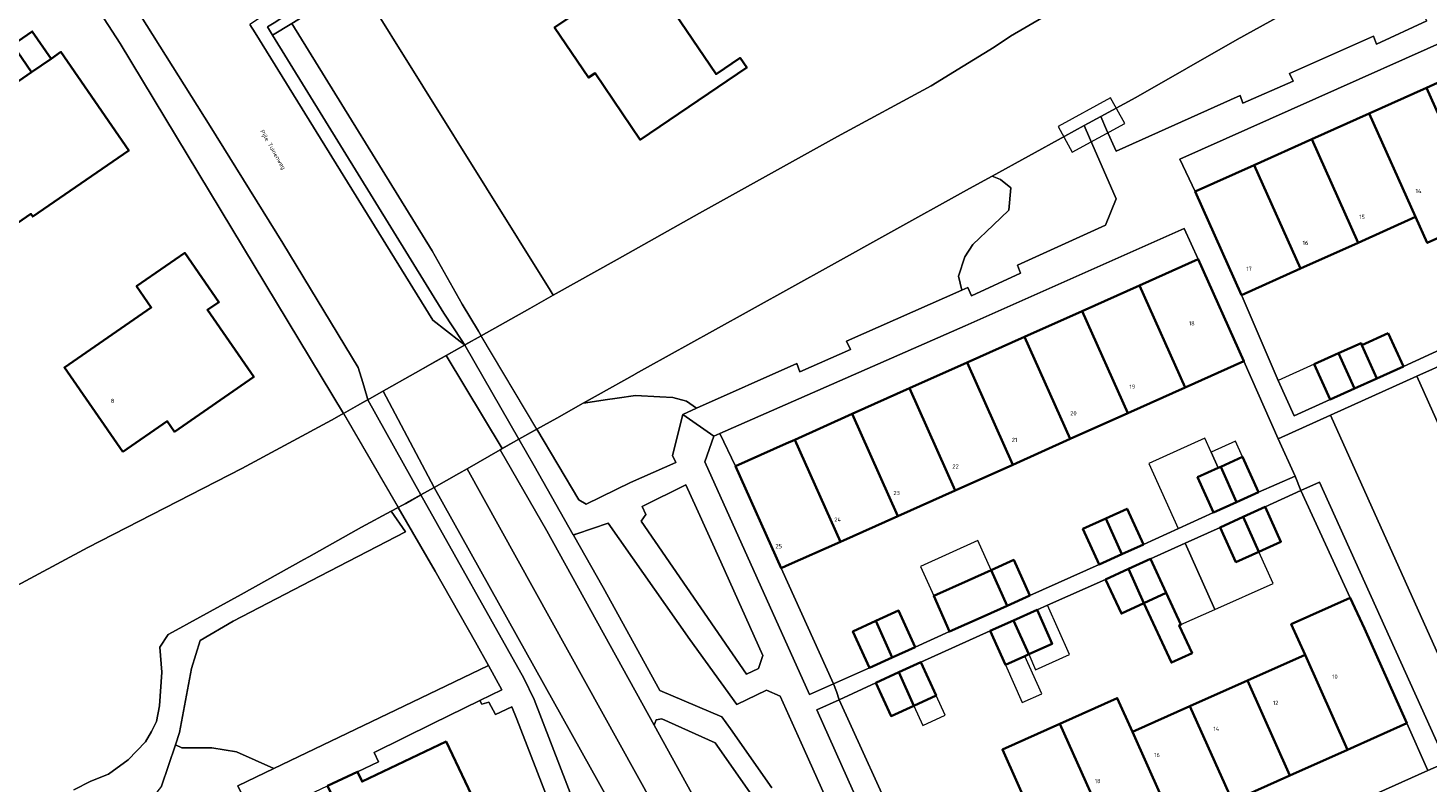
# Model space of a CAD drawing. Header units: metres. Extents: x 73718 to 76933, y 443658 to 446696.
# Tile 51 of 161: x 74554 to 74674, y 445646 to 445711. Entities that reach past the tile are written whole.
import ezdxf
from ezdxf.enums import TextEntityAlignment as Align

# ---------------------------------------------------------------- set-up
doc = ezdxf.new("R2010")
doc.units = ezdxf.units.M
for name, color, linetype, lineweight in [('B-WE-GR-BEPLANTING_CULTUUR_BODEMBEDEKKER-GV', 90, 'Continuous', 18), ('B-WE-GR-BEPLANTING_CULTUUR_HEESTERS-GV', 90, 'Continuous', 18), ('B-WE-GR-STRUIK-GV', 90, 'Continuous', 13), ('B-WE-KW-KUNSTWERK_DEK-GV', 170, 'Continuous', 18), ('B-WE-KW-KUNSTWERK_STEIGER-GV', 170, 'Continuous', 18), ('B-WE-OG-BEBOUWING-GV', 7, 'Continuous', 35), ('B-WE-OG-BEBOUWING-T18', 10, 'Continuous', 18), ('B-WE-OG-BEBOUWING_LUIFEL-GV', 7, 'Continuous', 18), ('B-WE-OG-TERREIN_BEGROEID-GV', 7, 'Continuous', 18), ('B-WE-OG-TERREIN_ERF-GV', 7, 'Continuous', 18), ('B-WE-OG-TERREIN_OEVER-GV', 7, 'Continuous', 18), ('B-WE-OG-TOPOGRAFIE-T18', 10, 'Continuous', 18), ('B-WE-OG-WATER_SLOOT-GV', 120, 'Continuous', 18), ('B-WE-VH-GESLOTENVERHARDING_ASFALT-GV', 10, 'Continuous', 18), ('B-WE-VH-OPENVERHARDING-GV', 30, 'Continuous', 18), ('B-WE-VH-OPENVERHARDING_BETONSTRAATSTEEN-GV', 30, 'Continuous', 18), ('B-WE-VH-OPENVERHARDING_SIERBESTRATING-GV', 30, 'Continuous', 18), ('B-WE-VH-OPENVERHARDING_TEGEL-GV', 30, 'Continuous', 18)]:
    doc.layers.add(name, color=color, linetype=linetype, lineweight=lineweight)
doc.styles.add('NLCS-ISO-M200-T18', font='NLCS-ISO.ttf', dxfattribs={"height": 0.36})

msp = doc.modelspace()

# ---------------------------------------------------------------- linework, layer by layer
at = {"layer": 'B-WE-GR-BEPLANTING_CULTUUR_BODEMBEDEKKER-GV', "flags": 128}
for points in [[(74614.347, 445673.225), (74613.008, 445676.018), (74612.471, 445675.783), (74611.721, 445673.598), (74620.691, 445653.662), (74622.723, 445654.569), (74618.258, 445664.479)], [(74616.308, 445655.896), (74616.676, 445657.014), (74613.081, 445665.014), (74610.994, 445669.621), (74610.086, 445671.625), (74606.351, 445669.755), (74606.665, 445669.076), (74606.259, 445668.504), (74615.293, 445655.4)], [(74673.642, 445647.141), (74675.216, 445647.847), (74664.369, 445671.854), (74662.767, 445671.13), (74667.005, 445661.932), (74668.209, 445659.32), (74671.835, 445651.193)]]:
    msp.add_lwpolyline(points, close=True, dxfattribs=at)
at = {"layer": 'B-WE-GR-BEPLANTING_CULTUUR_HEESTERS-GV', "flags": 128}
for points in [[(74582.111, 445714.536), (74579.349, 445712.998), (74576.346, 445711.149), (74588.348, 445691.656), (74590.932, 445687.101), (74592.314, 445684.785), (74592.551, 445684.387), (74596.718, 445686.729), (74598.732, 445687.862), (74598.469, 445688.284)], [(74609.816, 445677.65), (74611.006, 445678.181), (74610.148, 445678.792), (74608.966, 445679.11), (74607.848, 445679.17), (74605.764, 445679.283), (74604.208, 445679.045), (74603.187, 445678.889), (74601.522, 445678.645), (74601.289, 445678.611), (74599.033, 445677.346), (74597.321, 445676.387), (74600.922, 445670.343), (74601.546, 445669.974), (74605.354, 445671.81), (74609.217, 445673.548), (74608.952, 445674.131)], [(74574.778, 445647.311), (74587.355, 445653.343), (74593.17, 445656.132), (74592.057, 445658.134), (74588.6, 445664.217), (74585.437, 445669.677), (74584.851, 445669.36), (74586.07, 445667.599), (74578.719, 445663.797), (74571.294, 445659.957), (74568.492, 445658.301), (74567.728, 445655.881), (74566.709, 445650.404), (74566.357, 445649.349), (74566.923, 445649.093), (74569.477, 445649.093), (74571.58, 445648.763)], [(74628.502, 445641.598), (74623.225, 445653.2), (74621.315, 445652.341), (74626.016, 445641.826), (74630.437, 445632.15), (74633.308, 445627.49), (74636.345, 445628.875), (74636.342, 445628.882), (74635.748, 445630.146), (74633.969, 445629.319), (74632.129, 445633.472)], [(74556.197, 445639.668), (74554.818, 445638.27), (74554.578, 445636.778), (74554.755, 445635.517), (74558.01, 445637.075), (74561.631, 445638.842), (74572.595, 445644.027), (74571.717, 445645.843), (74574.778, 445647.311), (74571.58, 445648.763), (74569.477, 445649.093), (74566.923, 445649.093), (74566.357, 445649.349), (74565.18, 445645.819), (74563.397, 445643.526), (74560.293, 445641.44)]]:
    msp.add_lwpolyline(points, close=True, dxfattribs=at)
msp.add_lwpolyline([(74624.682, 445639.006), (74620.221, 445648.961), (74618.164, 445653.521), (74617.008, 445654.028), (74614.467, 445652.795), (74610.438, 445658.369), (74603.438, 445668.337), (74600.744, 445667.434), (74600.452, 445667.317), (74603.008, 445662.814), (74607.862, 445654.005), (74613.176, 445651.758), (74613.921, 445650.712), (74617.452, 445645.658)], dxfattribs=at)
at = {"layer": 'B-WE-GR-STRUIK-GV', "flags": 128}
for points in [[(74576.346, 445711.149), (74579.349, 445712.998), (74578.763, 445713.836), (74574.811, 445711.201), (74574.243, 445710.842), (74574.684, 445710.126)], [(74592.551, 445684.387), (74592.314, 445684.785), (74590.932, 445687.101), (74588.348, 445691.656), (74576.346, 445711.149), (74574.684, 445710.126), (74589.342, 445686.32), (74590.899, 445683.971), (74591.147, 445683.597), (74591.221, 445683.638)]]:
    msp.add_lwpolyline(points, close=True, dxfattribs=at)
at = {"layer": 'B-WE-KW-KUNSTWERK_DEK-GV', "flags": 128}
msp.add_lwpolyline([(74595.774, 445675.52), (74597.321, 445676.387), (74592.551, 445684.387), (74591.125, 445683.585), (74589.55, 445682.699), (74588.791, 445682.27), (74586.922, 445681.215), (74582.844, 445678.912), (74582.553, 445678.748), (74580.77, 445677.741), (74585.437, 445669.677), (74585.761, 445669.852), (74586.094, 445670.032), (74587.377, 445670.756), (74588.522, 445671.402), (74590.635, 445672.594), (74591.345, 445673.001), (74594.183, 445674.627), (74594.363, 445674.73)], close=True, dxfattribs=at)
at = {"layer": 'B-WE-KW-KUNSTWERK_STEIGER-GV', "flags": 128}
msp.add_lwpolyline([(74641.987, 445702.318), (74643.188, 445700.125), (74647.678, 445702.584), (74646.477, 445704.777)], close=True, dxfattribs=at)
at = {"layer": 'B-WE-OG-BEBOUWING-GV', "flags": 128}
for points in [[(74608.436, 445725.761), (74602.302, 445721.607), (74606.23, 445715.807), (74598.84, 445710.802), (74601.753, 445706.501), (74602.318, 445706.883), (74606.178, 445701.184), (74615.297, 445707.36), (74614.732, 445708.196), (74612.677, 445706.804), (74608.63, 445712.778), (74613.865, 445716.324), (74611.083, 445720.432), (74611.743, 445720.879), (74608.884, 445725.099)], [(74555.708, 445708.124), (74554.097, 445710.465), (74552.419, 445709.31), (74554.03, 445706.969)], [(74548.313, 445697.651), (74551.456, 445693.084), (74553.985, 445694.824), (74554.14, 445694.599), (74562.358, 445700.255), (74556.546, 445708.701), (74555.708, 445708.124), (74554.03, 445706.969), (74549.732, 445704.012), (74548.112, 445706.366), (74541.728, 445701.973), (74545.014, 445697.199), (74549.993, 445700.625), (74550.842, 445699.391)], [(74673.525, 445705.629), (74677.501, 445696.771), (74678.497, 445694.552), (74683.427, 445696.766), (74682.431, 445698.984), (74678.455, 445707.842)], [(74677.501, 445696.771), (74673.525, 445705.629), (74668.623, 445703.429), (74672.599, 445694.57), (74673.595, 445692.351), (74678.497, 445694.552)], [(74667.674, 445692.36), (74672.599, 445694.57), (74668.623, 445703.429), (74663.698, 445701.218)], [(74662.749, 445690.149), (74667.674, 445692.36), (74663.698, 445701.218), (74658.773, 445699.007)], [(74653.711, 445696.735), (74657.687, 445687.877), (74662.749, 445690.149), (74658.773, 445699.007)], [(74561.853, 445674.443), (74565.657, 445677.075), (74566.283, 445676.17), (74573.069, 445680.867), (74569.098, 445686.604), (74570.08, 445687.283), (74567.166, 445691.493), (74563.028, 445688.628), (74564.285, 445686.813), (74556.852, 445681.668)], [(74648.943, 445688.694), (74652.865, 445679.953), (74657.898, 445682.203), (74653.987, 445690.949)], [(74648.943, 445688.694), (74644.023, 445686.494), (74647.943, 445677.752), (74652.865, 445679.953)], [(74639.094, 445684.29), (74643.014, 445675.548), (74647.943, 445677.752), (74644.023, 445686.494)], [(74634.174, 445682.09), (74638.093, 445673.348), (74643.014, 445675.548), (74639.094, 445684.29)], [(74670.243, 445684.621), (74668.006, 445683.595), (74669.293, 445680.733), (74671.55, 445681.766)], [(74665.289, 445678.933), (74667.365, 445679.866), (74666.003, 445682.9), (74663.925, 445681.966)], [(74669.293, 445680.733), (74668.006, 445683.595), (74667.929, 445683.766), (74666.003, 445682.9), (74667.365, 445679.866)], [(74634.174, 445682.09), (74629.253, 445679.89), (74633.171, 445671.147), (74638.093, 445673.348)], [(74629.253, 445679.89), (74624.342, 445677.694), (74628.256, 445668.949), (74633.171, 445671.147)], [(74628.256, 445668.949), (74624.342, 445677.694), (74619.413, 445675.49), (74623.326, 445666.745)], [(74614.347, 445673.225), (74618.258, 445664.479), (74618.691, 445664.672), (74623.326, 445666.745), (74619.413, 445675.49), (74618.691, 445675.167)], [(74659.15, 445670.988), (74657.777, 445674.022), (74655.907, 445673.175), (74657.27, 445670.137)], [(74655.293, 445669.242), (74657.27, 445670.137), (74655.907, 445673.175), (74655.701, 445673.082), (74653.92, 445672.276)], [(74659.709, 445669.73), (74657.834, 445668.879), (74659.171, 445665.893), (74661.06, 445666.751)], [(74645.503, 445664.787), (74647.442, 445665.672), (74646.065, 445668.743), (74644.106, 445667.849)], [(74647.442, 445665.672), (74649.28, 445666.51), (74647.883, 445669.572), (74646.065, 445668.743)], [(74659.171, 445665.893), (74657.834, 445668.879), (74655.854, 445667.98), (74657.205, 445665.001)], [(74637.601, 445661.258), (74639.552, 445662.134), (74638.18, 445665.19), (74636.232, 445664.315)], [(74649.881, 445665.29), (74648.004, 445664.419), (74649.318, 445661.483), (74651.234, 445662.373)], [(74637.601, 445661.258), (74636.232, 445664.315), (74634.257, 445663.429), (74631.317, 445662.11), (74632.686, 445659.052), (74635.629, 445660.373)], [(74648.004, 445664.419), (74646.046, 445663.51), (74647.4, 445660.593), (74649.318, 445661.483)], [(74653.452, 445657.21), (74652.352, 445659.579), (74652.5, 445659.647), (74651.234, 445662.373), (74649.318, 445661.483), (74651.684, 445656.389)], [(74666.765, 445648.93), (74671.835, 445651.193), (74668.209, 445659.32), (74667.005, 445661.932), (74661.953, 445659.677), (74663.128, 445657.052)], [(74626.362, 445659.962), (74627.763, 445656.832), (74629.728, 445657.724), (74628.311, 445660.846)], [(74639.459, 445657.105), (74638.16, 445660.01), (74636.165, 445659.122), (74637.46, 445656.215), (74639.131, 445656.959)], [(74638.16, 445660.01), (74639.459, 445657.105), (74641.462, 445657.996), (74640.168, 445660.904)], [(74625.808, 445655.945), (74627.763, 445656.832), (74626.362, 445659.962), (74624.391, 445659.067)], [(74629.611, 445652.696), (74631.525, 445653.574), (74630.217, 445656.426), (74628.331, 445655.561)], [(74661.836, 445646.73), (74666.765, 445648.93), (74663.128, 445657.052), (74658.2, 445654.853)], [(74629.611, 445652.696), (74628.331, 445655.561), (74626.362, 445654.658), (74627.669, 445651.806)], [(74661.836, 445646.73), (74658.2, 445654.853), (74653.271, 445652.653), (74656.907, 445644.53)], [(74651.978, 445642.331), (74648.344, 445650.454), (74647.046, 445653.354), (74642.122, 445651.151), (74647.05, 445640.131)], [(74651.978, 445642.331), (74656.907, 445644.53), (74653.271, 445652.653), (74648.344, 445650.454)], [(74642.122, 445637.932), (74647.05, 445640.131), (74642.122, 445651.151), (74637.2, 445648.949), (74638.492, 445646.057)], [(74611.282, 445579.024), (74621.158, 445583.733), (74620.967, 445584.132), (74619.547, 445583.455), (74590.455, 445644.465), (74591.722, 445645.069), (74589.547, 445649.63), (74582.346, 445646.196), (74581.944, 445647.04), (74579.394, 445645.824), (74579.807, 445644.959), (74577.794, 445643.999), (74579.974, 445639.426), (74581.259, 445640.038), (74610.326, 445579.079), (74609.106, 445578.498), (74609.305, 445578.081)]]:
    msp.add_lwpolyline(points, close=True, dxfattribs=at)
at = {"layer": 'B-WE-OG-BEBOUWING_LUIFEL-GV', "flags": 128}
for points in [[(74660.823, 445680.572), (74662.187, 445677.539), (74665.289, 445678.933), (74663.925, 445681.966)], [(74655.701, 445673.082), (74655.091, 445674.43), (74654.55, 445675.621), (74649.737, 445673.435), (74652.267, 445667.867), (74655.293, 445669.242), (74653.92, 445672.276)], [(74655.091, 445674.43), (74655.701, 445673.082), (74655.907, 445673.175), (74657.777, 445674.022), (74657.166, 445675.37)], [(74652.868, 445666.635), (74655.411, 445660.95), (74660.387, 445663.177), (74659.171, 445665.893), (74657.205, 445665.001), (74655.854, 445667.98)], [(74635.102, 445666.839), (74630.187, 445664.634), (74631.317, 445662.11), (74636.232, 445664.315)], [(74655.411, 445660.95), (74652.868, 445666.635), (74649.881, 445665.29), (74651.234, 445662.373), (74652.5, 445659.647)], [(74642.949, 445657.074), (74641.073, 445661.305), (74640.168, 445660.904), (74641.462, 445657.996), (74639.459, 445657.105), (74640.052, 445655.779)], [(74640.573, 445653.72), (74639.131, 445656.959), (74637.46, 445656.215), (74638.902, 445652.976)], [(74630.388, 445651.002), (74632.302, 445651.88), (74631.525, 445653.574), (74629.611, 445652.696)]]:
    msp.add_lwpolyline(points, close=True, dxfattribs=at)
at = {"layer": 'B-WE-OG-TERREIN_BEGROEID-GV', "flags": 128}
for points in [[(74704.172, 445728.69), (74701.581, 445734.079), (74698.274, 445732.119), (74693.489, 445729.353), (74688.143, 445726.811), (74673.622, 445718.533), (74667.365, 445715.35), (74657.308, 445709.778), (74648.621, 445704.809), (74645.625, 445703.171), (74646.134, 445702.025), (74646.948, 445700.196), (74657.567, 445704.963), (74657.809, 445704.303), (74662.104, 445706.196), (74661.798, 445706.858), (74668.989, 445710.06), (74669.243, 445709.375), (74673.55, 445711.358), (74673.218, 445712.005), (74684.525, 445717.053), (74685.542, 445720.38), (74694.714, 445724.461), (74696.341, 445725.189)], [(74633.728, 445688.284), (74634.256, 445688.518), (74634.55, 445687.82), (74638.741, 445689.739), (74638.487, 445690.451), (74646.033, 445693.858), (74646.96, 445696.119), (74644.674, 445701.339), (74644.205, 445702.394), (74642.552, 445701.491), (74636.333, 445698.072), (74637.05, 445697.77), (74637.935, 445697.077), (74637.755, 445695.138), (74636.406, 445693.86), (74634.668, 445692.213), (74633.978, 445691.163), (74633.442, 445689.509)], [(74633.728, 445688.284), (74633.442, 445689.509), (74633.978, 445691.163), (74634.668, 445692.213), (74636.406, 445693.86), (74637.755, 445695.138), (74637.935, 445697.077), (74637.05, 445697.77), (74636.333, 445698.072), (74634.378, 445696.997), (74627.375, 445693.111), (74622.564, 445690.443), (74612.369, 445684.788), (74606.815, 445681.705), (74605.784, 445681.132), (74605.744, 445681.11), (74602.588, 445679.34), (74601.289, 445678.611), (74601.522, 445678.645), (74603.187, 445678.889), (74604.208, 445679.045), (74605.764, 445679.283), (74607.848, 445679.17), (74608.966, 445679.11), (74610.148, 445678.792), (74611.006, 445678.181), (74619.585, 445682.01), (74619.851, 445681.311), (74624.195, 445683.218), (74623.853, 445683.917)], [(74635.57, 445600.225), (74635.853, 445600.362), (74638.941, 445601.854), (74635.085, 445610.449), (74632.483, 445616.451), (74630.717, 445620.287), (74627.362, 445626.052), (74624.275, 445631.436), (74622.179, 445635.119), (74619.65, 445639.106), (74617.542, 445642.471), (74612.585, 445649.532), (74608.032, 445651.565), (74607.539, 445651.504), (74607.366, 445651.039), (74612.445, 445641.798), (74614.75, 445637.738), (74617.16, 445633.739), (74620.368, 445628.586), (74629.208, 445612.494)]]:
    msp.add_lwpolyline(points, close=True, dxfattribs=at)
at = {"layer": 'B-WE-OG-TERREIN_ERF-GV', "flags": 128}
for points in [[(74608.436, 445725.761), (74608.884, 445725.099), (74611.743, 445720.879), (74611.083, 445720.432), (74613.865, 445716.324), (74608.63, 445712.778), (74612.677, 445706.804), (74614.732, 445708.196), (74615.297, 445707.36), (74606.178, 445701.184), (74602.318, 445706.883), (74601.753, 445706.501), (74598.84, 445710.802), (74606.23, 445715.807), (74602.302, 445721.607)], [(74687.104, 445715.009), (74652.398, 445699.525), (74653.711, 445696.735), (74658.773, 445699.007), (74663.698, 445701.218), (74668.623, 445703.429), (74673.525, 445705.629), (74678.455, 445707.842), (74683.38, 445710.053), (74688.369, 445712.293)], [(74548.313, 445697.651), (74550.842, 445699.391), (74549.993, 445700.625), (74545.014, 445697.199), (74541.728, 445701.973), (74548.112, 445706.366), (74549.732, 445704.012), (74554.03, 445706.969), (74552.419, 445709.31), (74554.097, 445710.465), (74555.708, 445708.124), (74556.546, 445708.701), (74562.358, 445700.255), (74554.14, 445694.599), (74553.985, 445694.824), (74551.456, 445693.084)], [(74648.943, 445688.694), (74653.987, 445690.949), (74652.767, 445693.581), (74634.028, 445685.229), (74613.008, 445676.018), (74614.347, 445673.225), (74618.691, 445675.167), (74619.413, 445675.49), (74624.342, 445677.694), (74629.253, 445679.89), (74634.174, 445682.09), (74639.094, 445684.29), (74644.023, 445686.494)], [(74561.853, 445674.443), (74556.852, 445681.668), (74564.285, 445686.813), (74563.028, 445688.628), (74567.166, 445691.493), (74570.08, 445687.283), (74569.098, 445686.604), (74573.069, 445680.867), (74566.283, 445676.17), (74565.657, 445677.075)], [(74618.258, 445664.479), (74622.723, 445654.569), (74625.808, 445655.945), (74624.391, 445659.067), (74626.362, 445659.962), (74628.311, 445660.846), (74629.728, 445657.724), (74632.686, 445659.052), (74631.317, 445662.11), (74634.257, 445663.429), (74636.232, 445664.315), (74638.18, 445665.19), (74639.552, 445662.134), (74645.503, 445664.787), (74644.106, 445667.849), (74646.065, 445668.743), (74647.883, 445669.572), (74649.28, 445666.51), (74655.293, 445669.242), (74653.92, 445672.276), (74655.701, 445673.082), (74655.907, 445673.175), (74657.777, 445674.022), (74659.15, 445670.988), (74662.27, 445672.374), (74660.833, 445675.569), (74657.898, 445682.203), (74652.865, 445679.953), (74647.943, 445677.752), (74643.014, 445675.548), (74638.093, 445673.348), (74633.171, 445671.147), (74628.256, 445668.949), (74623.326, 445666.745), (74618.691, 445664.672)], [(74651.978, 445642.331), (74647.05, 445640.131), (74642.122, 445637.932), (74637.192, 445635.732), (74632.129, 445633.472), (74633.969, 445629.319), (74635.748, 445630.146), (74647.372, 445635.344), (74662.769, 445642.26), (74673.642, 445647.141), (74671.835, 445651.193), (74666.765, 445648.93), (74661.836, 445646.73), (74656.907, 445644.53)]]:
    msp.add_lwpolyline(points, close=True, dxfattribs=at)
for points in [[(74549.699, 445661.35), (74558.857, 445666.257), (74572.055, 445673.014), (74579.732, 445677.174), (74580.598, 445677.644), (74580.77, 445677.741), (74561.632, 445709.426), (74551.925, 445724.419)], [(74582.111, 445714.536), (74598.469, 445688.284), (74598.732, 445687.862), (74604.2, 445690.937), (74611.264, 445694.898), (74623.079, 445701.467), (74631.09, 445705.788), (74633.844, 445707.493), (74636.502, 445709.104), (74637.898, 445710.043), (74642.273, 445712.593)], [(74678.497, 445694.552), (74673.595, 445692.351), (74672.599, 445694.57), (74667.674, 445692.36), (74662.749, 445690.149), (74657.687, 445687.877), (74657.742, 445687.754), (74660.823, 445680.572), (74662.189, 445677.539), (74665.289, 445678.933), (74663.925, 445681.966), (74666.003, 445682.9), (74667.929, 445683.766), (74668.006, 445683.595), (74670.243, 445684.621), (74671.55, 445681.766), (74675.102, 445683.391)], [(74638.492, 445646.057), (74637.2, 445648.949), (74642.122, 445651.151), (74647.046, 445653.354), (74648.344, 445650.454), (74653.271, 445652.653), (74658.2, 445654.853), (74663.128, 445657.052), (74661.953, 445659.677), (74667.005, 445661.932), (74662.767, 445671.13), (74659.709, 445669.73), (74661.06, 445666.751), (74659.171, 445665.893), (74657.205, 445665.001), (74655.854, 445667.98), (74652.868, 445666.635), (74649.881, 445665.29), (74651.234, 445662.373), (74652.5, 445659.647), (74652.352, 445659.579), (74653.452, 445657.21), (74651.684, 445656.389), (74649.318, 445661.483), (74647.4, 445660.593), (74646.046, 445663.51), (74641.073, 445661.305), (74640.168, 445660.904), (74641.462, 445657.996), (74639.459, 445657.105), (74639.131, 445656.959), (74637.46, 445656.215), (74636.165, 445659.122), (74630.217, 445656.426), (74631.525, 445653.574), (74629.611, 445652.696), (74627.669, 445651.806), (74626.362, 445654.658), (74623.225, 445653.2), (74628.502, 445641.598)], [(74598.599, 445643.822), (74595.619, 445651.552), (74595.176, 445652.594), (74593.778, 445651.934), (74593.198, 445652.999), (74592.608, 445652.825), (74592.437, 445653.142), (74588.423, 445651.173), (74583.38, 445648.706), (74583.771, 445647.906), (74581.944, 445647.04), (74582.346, 445646.196), (74589.547, 445649.63), (74591.722, 445645.069)]]:
    msp.add_lwpolyline(points, dxfattribs=at)
at = {"layer": 'B-WE-OG-TERREIN_OEVER-GV', "flags": 128}
msp.add_lwpolyline([(74565.18, 445645.819), (74566.357, 445649.349), (74566.709, 445650.404), (74567.728, 445655.881), (74568.492, 445658.301), (74571.294, 445659.957), (74578.719, 445663.797), (74586.07, 445667.599), (74584.851, 445669.36), (74582.311, 445667.987), (74577.79, 445665.459), (74577.358, 445665.217), (74571.982, 445662.231), (74567.56, 445659.802), (74566.746, 445659.356), (74565.733, 445658.802), (74565.024, 445657.727), (74565.192, 445655.584), (74565, 445652.678), (74564.753, 445651.362), (74564.314, 445650.485), (74563.793, 445649.607), (74562.313, 445648.072), (74560.64, 445646.838), (74559.1, 445646.224), (74557.666, 445645.501)], dxfattribs=at)
at = {"layer": 'B-WE-OG-WATER_SLOOT-GV', "flags": 128}
for points in [[(74642.273, 445712.593), (74637.898, 445710.043), (74636.502, 445709.104), (74633.844, 445707.493), (74631.09, 445705.788), (74623.079, 445701.467), (74611.264, 445694.898), (74604.2, 445690.937), (74598.732, 445687.862), (74596.718, 445686.729), (74592.551, 445684.387), (74591.221, 445683.638), (74591.147, 445683.597), (74591.145, 445683.596), (74591.125, 445683.585), (74589.55, 445682.699), (74594.363, 445674.73), (74595.774, 445675.52), (74597.272, 445676.359), (74597.321, 445676.387), (74599.033, 445677.346), (74601.289, 445678.611), (74602.588, 445679.34), (74605.744, 445681.11), (74605.784, 445681.132), (74606.815, 445681.705), (74612.369, 445684.788), (74622.564, 445690.443), (74627.375, 445693.111), (74634.378, 445696.997), (74636.333, 445698.072), (74642.552, 445701.491), (74644.205, 445702.394), (74645.625, 445703.171), (74648.621, 445704.809), (74657.308, 445709.778), (74667.365, 445715.35)], [(74557.666, 445645.501), (74559.1, 445646.224), (74560.64, 445646.838), (74562.313, 445648.072), (74563.793, 445649.607), (74564.314, 445650.485), (74564.753, 445651.362), (74565, 445652.678), (74565.192, 445655.584), (74565.024, 445657.727), (74565.733, 445658.802), (74566.746, 445659.356), (74567.56, 445659.802), (74571.982, 445662.231), (74577.358, 445665.217), (74577.79, 445665.459), (74582.311, 445667.987), (74584.851, 445669.36), (74585.437, 445669.677), (74585.761, 445669.852), (74586.094, 445670.032), (74586.103, 445670.037), (74587.377, 445670.756), (74588.522, 445671.402), (74590.635, 445672.594), (74591.345, 445673.001), (74594.183, 445674.627), (74594.363, 445674.73), (74589.55, 445682.699), (74589.545, 445682.696), (74586.922, 445681.215), (74583.972, 445679.549), (74582.844, 445678.912), (74582.553, 445678.748), (74580.77, 445677.741), (74580.598, 445677.644), (74579.732, 445677.174), (74572.055, 445673.014), (74558.857, 445666.257), (74549.699, 445661.35)]]:
    msp.add_lwpolyline(points, dxfattribs=at)
at = {"layer": 'B-WE-VH-GESLOTENVERHARDING_ASFALT-GV', "flags": 128}
for points in [[(74561.206, 445715.316), (74569.323, 445702.357), (74575.57, 445692.33), (74582.016, 445681.68), (74582.414, 445680.39), (74582.755, 445679.218), (74582.844, 445678.912), (74583.972, 445679.549), (74586.922, 445681.215), (74589.545, 445682.696), (74589.55, 445682.699), (74591.125, 445683.585), (74591.095, 445683.637), (74590.765, 445683.894), (74588.418, 445685.726), (74588.414, 445685.732), (74573.191, 445710.338), (74572.736, 445711.043)], [(74612.445, 445641.798), (74607.366, 445651.039), (74598.171, 445667.689), (74594.183, 445674.627), (74591.345, 445673.001), (74620.348, 445620.716)], [(74620.348, 445620.716), (74591.345, 445673.001), (74590.635, 445672.594), (74588.522, 445671.402), (74604.24, 445643.251)]]:
    msp.add_lwpolyline(points, dxfattribs=at)
at = {"layer": 'B-WE-VH-OPENVERHARDING-GV', "flags": 128}
msp.add_lwpolyline([(74623.225, 445653.2), (74626.362, 445654.658), (74628.331, 445655.561), (74630.217, 445656.426), (74636.165, 445659.122), (74638.16, 445660.01), (74640.168, 445660.904), (74641.073, 445661.305), (74646.046, 445663.51), (74648.004, 445664.419), (74649.881, 445665.29), (74652.868, 445666.635), (74655.854, 445667.98), (74657.834, 445668.879), (74659.709, 445669.73), (74662.767, 445671.13), (74662.27, 445672.374), (74659.15, 445670.988), (74657.27, 445670.137), (74655.293, 445669.242), (74649.28, 445666.51), (74647.442, 445665.672), (74645.503, 445664.787), (74639.552, 445662.134), (74637.601, 445661.258), (74635.629, 445660.373), (74632.686, 445659.052), (74629.728, 445657.724), (74627.763, 445656.832), (74625.808, 445655.945), (74622.723, 445654.569), (74622.992, 445653.905)], close=True, dxfattribs=at)
at = {"layer": 'B-WE-VH-OPENVERHARDING_BETONSTRAATSTEEN-GV', "flags": 128}
msp.add_lwpolyline([(74678.603, 445667.798), (74678.009, 445667.526), (74677.239, 445668.92), (74677.963, 445669.224), (74672.71, 445680.921), (74665.319, 445677.591), (74678.095, 445649.141), (74685.49, 445652.462)], close=True, dxfattribs=at)
at = {"layer": 'B-WE-VH-OPENVERHARDING_SIERBESTRATING-GV', "flags": 128}
for points in [[(74677.963, 445669.224), (74680.524, 445670.298), (74681.093, 445668.941), (74678.603, 445667.798), (74685.49, 445652.462), (74690.398, 445654.666), (74688.595, 445658.679), (74686.721, 445657.831), (74681.205, 445670.003), (74675.657, 445682.244), (74672.71, 445680.921)], [(74662.27, 445672.374), (74662.767, 445671.13), (74664.369, 445671.854), (74675.216, 445647.847), (74676.607, 445648.473), (74675.992, 445649.841), (74677.361, 445650.455), (74677.975, 445649.087), (74678.095, 445649.141), (74665.319, 445677.591), (74660.833, 445675.569)]]:
    msp.add_lwpolyline(points, close=True, dxfattribs=at)
msp.add_lwpolyline([(74675.216, 445647.847), (74673.642, 445647.141), (74662.769, 445642.26), (74647.372, 445635.344), (74635.748, 445630.146), (74636.342, 445628.882), (74636.345, 445628.875), (74638.161, 445625.598), (74644.254, 445628.246), (74646, 445629.005), (74646.072, 445629.037), (74657.535, 445634.168), (74683.589, 445645.925)], dxfattribs=at)
at = {"layer": 'B-WE-VH-OPENVERHARDING_TEGEL-GV', "flags": 128}
for points in [[(74580.77, 445677.741), (74582.553, 445678.748), (74582.844, 445678.912), (74582.755, 445679.218), (74582.414, 445680.39), (74582.016, 445681.68), (74575.57, 445692.33), (74569.323, 445702.357), (74561.206, 445715.316), (74551.02, 445731.11), (74538.604, 445750), (74536.422, 445753.156), (74535.932, 445752.817), (74533.41, 445752.261), (74536.872, 445747.663), (74551.925, 445724.419), (74561.632, 445709.426)], [(74591.147, 445683.597), (74590.899, 445683.971), (74589.342, 445686.32), (74574.684, 445710.126), (74574.243, 445710.842), (74574.811, 445711.201), (74578.763, 445713.836), (74578.192, 445714.673), (74572.736, 445711.043), (74573.191, 445710.338), (74588.414, 445685.732), (74588.418, 445685.726), (74590.765, 445683.894), (74591.095, 445683.637), (74591.125, 445683.585), (74591.145, 445683.596)], [(74595.774, 445675.52), (74597.321, 445676.387), (74592.551, 445684.387), (74591.147, 445683.597)], [(74588.522, 445671.402), (74595.774, 445675.52), (74591.147, 445683.597), (74584.153, 445679.651)], [(74587.377, 445670.756), (74588.522, 445671.402), (74584.153, 445679.651), (74582.844, 445678.912)], [(74587.377, 445670.756), (74582.844, 445678.912), (74580.77, 445677.741), (74585.437, 445669.677)], [(74627.91, 445596.168), (74627.501, 445595.994), (74627.107, 445596), (74626.773, 445596.206), (74617.948, 445612.952), (74617.476, 445613.847), (74609.716, 445628.576), (74609.33, 445629.309), (74605.172, 445637.201), (74603.198, 445642.458), (74603.237, 445643.022), (74603.687, 445643.364), (74604.24, 445643.251), (74588.522, 445671.402), (74587.377, 445670.756), (74596.21, 445655.053), (74597.089, 445653.237), (74603.604, 445636.365), (74625.422, 445594.859), (74629.373, 445586.619), (74632.46, 445580.047), (74634.36, 445582.015)], [(74616.308, 445655.896), (74615.293, 445655.4), (74606.259, 445668.504), (74606.665, 445669.076), (74606.351, 445669.755), (74610.086, 445671.625), (74610.994, 445669.621), (74613.081, 445665.014), (74616.676, 445657.014)], [(74581.944, 445647.04), (74583.771, 445647.906), (74583.38, 445648.706), (74588.423, 445651.173), (74592.437, 445653.142), (74594.317, 445654.07), (74593.17, 445656.132), (74587.355, 445653.343), (74574.778, 445647.311), (74571.717, 445645.843), (74572.595, 445644.027), (74581.197, 445625.957), (74588.02, 445611.596), (74597.104, 445592.496), (74600.103, 445586.185), (74604.87, 445576.238), (74606.678, 445577.164), (74591.622, 445607.99), (74574.627, 445643.589), (74579.394, 445645.824)]]:
    msp.add_lwpolyline(points, close=True, dxfattribs=at)
for points in [[(74675.102, 445683.391), (74671.55, 445681.766), (74669.293, 445680.733), (74667.365, 445679.866), (74665.289, 445678.933), (74662.189, 445677.539), (74660.823, 445680.572), (74657.742, 445687.754), (74657.687, 445687.877), (74653.711, 445696.735), (74652.398, 445699.525), (74687.104, 445715.009)], [(74673.55, 445711.358), (74669.243, 445709.375), (74668.989, 445710.06), (74661.798, 445706.858), (74662.104, 445706.196), (74657.809, 445704.303), (74657.567, 445704.963), (74646.948, 445700.196), (74646.134, 445702.025), (74645.625, 445703.171), (74644.205, 445702.394), (74644.674, 445701.339), (74646.96, 445696.119), (74646.033, 445693.858), (74638.487, 445690.451), (74638.741, 445689.739), (74634.55, 445687.82), (74634.256, 445688.518), (74633.728, 445688.284), (74623.853, 445683.917), (74624.195, 445683.218), (74619.851, 445681.311), (74619.585, 445682.01), (74611.006, 445678.181), (74609.816, 445677.65), (74612.471, 445675.783), (74613.008, 445676.018), (74634.028, 445685.229), (74652.767, 445693.581), (74653.987, 445690.949), (74657.898, 445682.203), (74660.833, 445675.569), (74665.319, 445677.591), (74672.71, 445680.921), (74675.657, 445682.244)], [(74626.016, 445641.826), (74621.315, 445652.341), (74623.225, 445653.2), (74622.992, 445653.905), (74622.723, 445654.569), (74620.691, 445653.662), (74611.721, 445673.598), (74612.471, 445675.783), (74609.816, 445677.65), (74608.952, 445674.131), (74609.217, 445673.548), (74605.354, 445671.81), (74601.546, 445669.974), (74600.922, 445670.343), (74597.321, 445676.387), (74597.272, 445676.359), (74595.774, 445675.52), (74597.086, 445673.245), (74600.443, 445667.333), (74600.744, 445667.434), (74603.438, 445668.337), (74610.438, 445658.369), (74614.467, 445652.795), (74617.008, 445654.028), (74618.164, 445653.521), (74620.221, 445648.961), (74624.682, 445639.006)], [(74617.452, 445645.658), (74613.921, 445650.712), (74613.176, 445651.758), (74607.862, 445654.005), (74603.008, 445662.814), (74600.452, 445667.317), (74600.744, 445667.434), (74600.443, 445667.333), (74597.086, 445673.245), (74595.774, 445675.52), (74594.363, 445674.73), (74594.183, 445674.627), (74598.171, 445667.689), (74607.366, 445651.039), (74607.539, 445651.504), (74608.032, 445651.565), (74612.585, 445649.532), (74617.542, 445642.471)], [(74603.604, 445636.365), (74597.089, 445653.237), (74596.21, 445655.053), (74587.377, 445670.756), (74586.103, 445670.037), (74586.094, 445670.032), (74585.761, 445669.852), (74585.437, 445669.677), (74588.6, 445664.217), (74592.057, 445658.134), (74593.17, 445656.132), (74594.317, 445654.07), (74592.437, 445653.142), (74592.608, 445652.825), (74593.198, 445652.999), (74593.778, 445651.934), (74595.176, 445652.594), (74595.619, 445651.552), (74598.599, 445643.822)]]:
    msp.add_lwpolyline(points, dxfattribs=at)

# ---------------------------------------------------------------- texts
at = {"layer": 'B-WE-OG-BEBOUWING-T18', "style": 'NLCS-ISO-M200-T18'}
for s, p in [('14', (74672.85, 445696.795)), ('15', (74668.008, 445694.572)), ('16', (74663.167, 445692.348)), ('17', (74658.325, 445690.125)), ('18', (74653.426, 445685.451)), ('19', (74648.338, 445680.025)), ('8', (74560.98, 445678.811)), ('20', (74643.289, 445677.748)), ('21', (74638.24, 445675.472)), ('22', (74633.191, 445673.195)), ('23', (74628.142, 445670.919)), ('24', (74623.093, 445668.642)), ('25', (74618.044, 445666.366)), ('10', (74665.689, 445655.187)), ('12', (74660.608, 445652.951)), ('14', (74655.527, 445650.716)), ('16', (74650.446, 445648.48)), ('18', (74645.366, 445646.244))]:
    msp.add_text(s, height=0.36, dxfattribs=at).set_placement(p, align=Align.MIDDLE)
at = {"layer": 'B-WE-OG-TOPOGRAFIE-T18', "style": 'NLCS-ISO-M200-T18'}
msp.add_text('Pijle Tuinenweg', height=0.36, rotation=299.9, dxfattribs=at).set_placement((74574.676, 445700.312), align=Align.MIDDLE)

doc.saveas('drawing.dxf')
